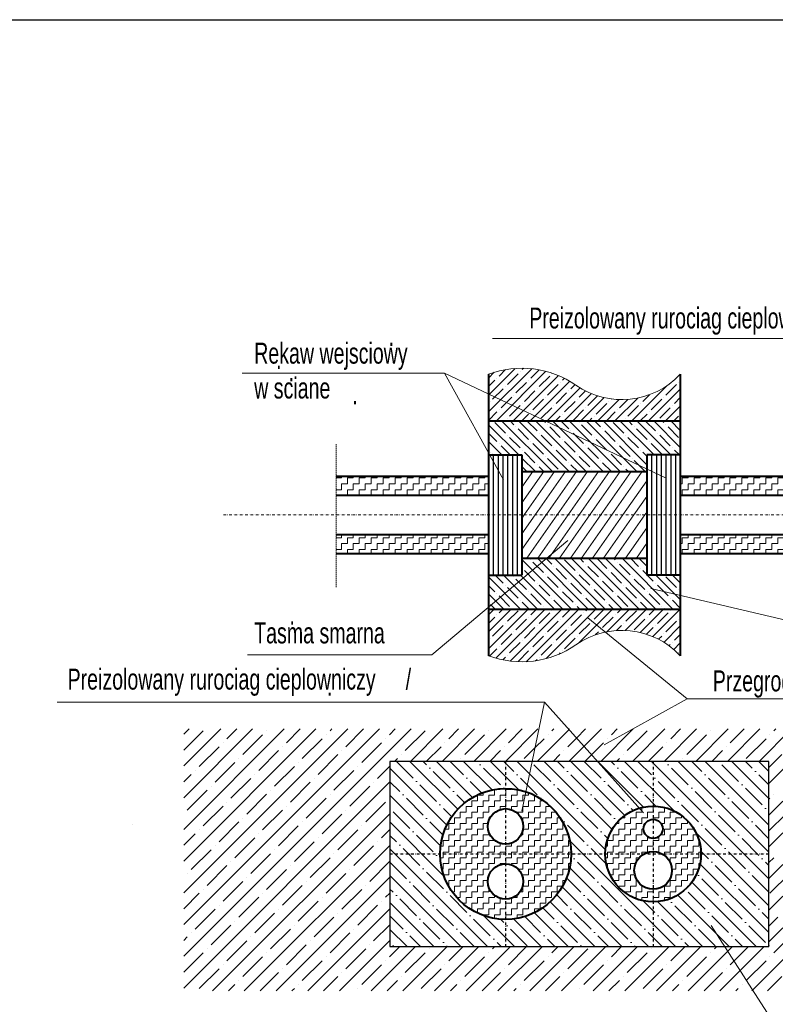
# Model space of a CAD drawing. Header units: millimetres. Extents: x -13172 to 86547, y 20 to 116183.
# Tile 40 of 52: x 6819 to 8083, y 63370 to 65017. Entities that reach past the tile are written whole.
import ezdxf

# ---------------------------------------------------------------- set-up
doc = ezdxf.new("R2010")
doc.units = ezdxf.units.MM
doc.header["$LTSCALE"] = 0.7
doc.linetypes.add('DASHDOT2', pattern=[12.7, 6.35, -3.175, 0, -3.175])
doc.linetypes.add('HIDDEN2', pattern=[4.7625, 3.175, -1.5875])
doc.layers.get('0').update_dxf_attribs({"lineweight": 15})
doc.layers.add('0000_NIEDRUK', color=3, linetype='Continuous', lineweight=25, plot=False)
doc.layers.add('1', color=2, linetype='Continuous')

# ---------------------------------------------------------------- blocks, each defined once
blk = doc.blocks.new('*X2983')
at = {"color": 0}
for p, q in [((93.26, 273.57), (98.81, 279.12)), ((93.26, 270.03), (102.29, 279.07)), ((93.26, 277.1), (94.46, 278.31)), ((94.92, 268.16), (105.28, 278.52)), ((95.46, 277.54), (96.79, 278.87)), ((97.23, 275.77), (99.44, 277.98)), ((99.88, 278.42), (99.88, 278.42)), ((100.32, 278.87), (100.62, 279.17)), ((102.09, 277.1), (103.83, 278.84)), ((106.51, 277.98), (106.51, 277.98)), ((93.26, 275.34), (94.58, 276.66)), ((95.02, 277.1), (95.02, 277.1)), ((98.45, 268.16), (107.92, 277.62)), ((98.99, 274), (101.2, 276.21)), ((101.65, 276.66), (101.65, 276.66)), ((101.99, 268.16), (110.27, 276.44)), ((103.86, 275.33), (106.07, 277.54)), ((105.62, 273.56), (107.83, 275.77)), ((108.28, 276.21), (108.28, 276.21)), ((108.72, 276.66), (109.13, 277.06)), ((130.37, 273.56), (132.58, 275.77)), ((133.02, 276.21), (133.02, 276.21)), ((94.13, 272.68), (96.34, 274.89)), ((96.79, 275.33), (96.79, 275.33)), ((100.76, 272.24), (102.97, 274.45)), ((103.41, 274.89), (103.41, 274.89)), ((105.52, 268.16), (112.42, 275.05)), ((107.39, 271.79), (109.6, 274)), ((109.06, 268.16), (114.77, 273.87)), ((110.04, 274.45), (110.04, 274.45)), ((110.49, 274.89), (111.35, 275.76)), ((112.25, 273.12), (113.56, 274.42)), ((123.2, 268.16), (130.53, 275.48)), ((126.74, 268.16), (133.36, 274.78)), ((93.69, 272.24), (93.69, 272.24)), ((95.9, 270.91), (98.11, 273.12)), ((98.55, 273.56), (98.55, 273.56)), ((100.32, 271.79), (100.32, 271.79)), ((102.53, 270.47), (104.74, 272.68)), ((105.18, 273.12), (105.18, 273.12)), ((109.16, 270.03), (111.37, 272.24)), ((111.81, 272.68), (111.81, 272.68)), ((112.59, 268.16), (117.46, 273.02)), ((114.02, 271.35), (116.07, 273.4)), ((115.79, 269.58), (118, 271.79)), ((116.13, 268.16), (120.59, 272.62)), ((118.44, 272.24), (118.44, 272.24)), ((118.88, 272.68), (118.96, 272.75)), ((119.66, 268.16), (124.45, 272.94)), ((120.65, 270.91), (122.4, 272.66)), ((125.07, 271.79), (125.07, 271.79)), ((125.51, 272.24), (126.91, 273.64)), ((127.28, 270.47), (129.49, 272.68)), ((129.93, 273.12), (129.93, 273.12)), ((132.14, 271.79), (133.36, 273.02)), ((93.26, 268.26), (95.02, 270.03)), ((95.46, 270.47), (95.46, 270.47)), ((97.67, 269.14), (99.88, 271.35)), ((102.09, 270.03), (102.09, 270.03)), ((104.3, 268.7), (106.51, 270.91)), ((106.95, 271.35), (106.95, 271.35)), ((110.93, 268.26), (113.14, 270.47)), ((113.58, 270.91), (113.58, 270.91)), ((117.9, 268.16), (119.77, 270.03)), ((120.21, 270.47), (120.21, 270.47)), ((122.42, 269.14), (124.63, 271.35)), ((126.84, 270.03), (126.84, 270.03)), ((129.05, 268.7), (131.26, 270.91)), ((130.27, 268.16), (133.36, 271.25)), ((131.7, 271.35), (131.7, 271.35)), ((96.68, 268.16), (96.79, 268.26)), ((97.23, 268.7), (97.23, 268.7)), ((100.22, 268.16), (101.65, 269.58)), ((103.86, 268.26), (103.86, 268.26)), ((107.29, 268.16), (108.28, 269.14)), ((108.72, 269.58), (108.72, 269.58)), ((114.36, 268.16), (114.9, 268.7)), ((115.35, 269.14), (115.35, 269.14)), ((121.43, 268.16), (121.53, 268.26)), ((121.98, 268.7), (121.98, 268.7)), ((124.97, 268.16), (126.4, 269.58)), ((128.61, 268.26), (128.61, 268.26)), ((132.04, 268.16), (133.02, 269.14))]:
    blk.add_line(p, q, dxfattribs=at)
blk = doc.blocks.new('*X2984')
at = {"color": 0}
for p, q in [((93.26, 220.53), (101.55, 228.83)), ((93.26, 224.07), (98.01, 228.83)), ((93.26, 227.61), (94.48, 228.83)), ((94.82, 218.57), (105.08, 228.83)), ((95.46, 228.04), (96.24, 228.83)), ((97.23, 226.27), (99.44, 228.48)), ((97.76, 217.97), (108.62, 228.83)), ((101.16, 217.83), (112.15, 228.83)), ((102.09, 227.6), (103.31, 228.83)), ((105.34, 218.48), (115.69, 228.83)), ((106.51, 228.48), (106.51, 228.48)), ((108.72, 227.16), (110.39, 228.83)), ((112.17, 221.78), (119.22, 228.83)), ((113.58, 228.48), (113.92, 228.83)), ((115.35, 226.72), (117.46, 228.83)), ((118.01, 224.08), (122.76, 228.83)), ((120.21, 228.04), (120.99, 228.83)), ((121.83, 224.36), (126.29, 228.83)), ((121.98, 226.27), (124.19, 228.48)), ((124.94, 223.93), (129.83, 228.83)), ((126.84, 227.6), (128.06, 228.83)), ((127.61, 223.07), (133.36, 228.82)), ((131.26, 228.48), (131.26, 228.48)), ((93.26, 225.84), (94.58, 227.16)), ((95.02, 227.6), (95.02, 227.6)), ((98.99, 224.51), (101.2, 226.72)), ((101.65, 227.16), (101.65, 227.16)), ((103.86, 225.83), (106.07, 228.04)), ((108.28, 226.72), (108.28, 226.72)), ((110.49, 225.39), (112.7, 227.6)), ((113.14, 228.04), (113.14, 228.04)), ((117.11, 224.95), (119.32, 227.16)), ((119.77, 227.6), (119.77, 227.6)), ((123.74, 224.51), (125.95, 226.72)), ((126.4, 227.16), (126.4, 227.16)), ((128.61, 225.83), (130.81, 228.04)), ((133.02, 226.72), (133.02, 226.72)), ((94.13, 223.18), (96.34, 225.39)), ((96.79, 225.83), (96.79, 225.83)), ((100.76, 222.74), (102.97, 224.95)), ((103.41, 225.39), (103.41, 225.39)), ((105.62, 224.06), (107.83, 226.27)), ((107.39, 222.3), (109.6, 224.51)), ((110.04, 224.95), (110.04, 224.95)), ((112.25, 223.62), (114.46, 225.83)), ((114.9, 226.27), (114.9, 226.27)), ((116.67, 224.51), (116.67, 224.51)), ((120.04, 224.33), (121.09, 225.39)), ((121.53, 225.83), (121.53, 225.83)), ((126.32, 223.55), (127.72, 224.95)), ((128.16, 225.39), (128.16, 225.39)), ((129.95, 221.87), (133.36, 225.29)), ((130.37, 224.06), (132.58, 226.27)), ((93.69, 222.74), (93.69, 222.74)), ((95.9, 221.41), (98.11, 223.62)), ((98.55, 224.06), (98.55, 224.06)), ((100.32, 222.3), (100.32, 222.3)), ((102.53, 220.97), (104.74, 223.18)), ((105.18, 223.62), (105.18, 223.62)), ((109.16, 220.53), (111.37, 222.74)), ((111.81, 223.18), (111.81, 223.18)), ((115.59, 223.43), (116.23, 224.06)), ((128.82, 222.51), (129.49, 223.18)), ((129.93, 223.62), (129.93, 223.62)), ((132.14, 222.3), (133.36, 223.52)), ((93.49, 219), (95.02, 220.53)), ((95.46, 220.97), (95.46, 220.97)), ((97.67, 219.65), (99.88, 221.85)), ((102.09, 220.53), (102.09, 220.53)), ((104.3, 219.2), (106.51, 221.41)), ((106.95, 221.85), (106.95, 221.85)), ((131.01, 221.16), (131.26, 221.41)), ((131.7, 221.85), (131.7, 221.85)), ((132, 220.38), (133.36, 221.75)), ((96.24, 218.22), (96.79, 218.76)), ((97.23, 219.2), (97.23, 219.2)), ((99.44, 217.88), (101.65, 220.09)), ((103.12, 218.02), (103.41, 218.32)), ((103.86, 218.76), (103.86, 218.76)), ((108.05, 219.42), (108.28, 219.65)), ((108.72, 220.09), (108.72, 220.09)), ((132.92, 219.54), (133.02, 219.65))]:
    blk.add_line(p, q, dxfattribs=at)
blk = doc.blocks.new('*X2985')
at = {"color": 0}
for p, q in [((96.79, 265.61), (94.58, 267.82)), ((106.61, 257.55), (96, 268.16)), ((98.55, 267.37), (97.77, 268.16)), ((110.15, 257.55), (99.54, 268.16)), ((103.41, 266.05), (101.31, 268.16)), ((113.69, 257.55), (103.07, 268.16)), ((105.18, 267.82), (104.84, 268.16)), ((117.22, 257.55), (106.61, 268.16)), ((110.04, 266.49), (108.38, 268.16)), ((120.76, 257.55), (110.14, 268.16)), ((112.25, 267.82), (112.25, 267.82)), ((124.29, 257.55), (113.68, 268.16)), ((116.67, 266.93), (115.45, 268.16)), ((126.36, 259.01), (117.22, 268.16)), ((121.53, 265.61), (119.32, 267.82)), ((127.87, 261.04), (120.75, 268.16)), ((123.3, 267.37), (122.52, 268.16)), ((131.4, 261.04), (124.29, 268.16)), ((128.16, 266.05), (126.05, 268.16)), ((133.36, 262.62), (127.82, 268.16)), ((129.93, 267.82), (129.59, 268.16)), ((133.36, 266.15), (131.36, 268.16)), ((133.36, 267.92), (133.13, 268.16)), ((99.58, 261.04), (93.26, 267.37)), ((95.02, 263.84), (93.26, 265.6)), ((98.99, 266.93), (98.99, 266.93)), ((101.65, 264.28), (99.44, 266.49)), ((103.86, 265.61), (103.86, 265.61)), ((105.62, 267.37), (105.62, 267.37)), ((108.28, 264.72), (106.07, 266.93)), ((110.49, 266.05), (110.49, 266.05)), ((113.14, 263.4), (110.93, 265.61)), ((114.9, 265.17), (112.7, 267.37)), ((117.11, 266.49), (117.11, 266.49)), ((119.77, 263.84), (117.56, 266.05)), ((123.74, 266.93), (123.74, 266.93)), ((126.4, 264.28), (124.19, 266.49)), ((128.61, 265.61), (128.61, 265.61)), ((130.37, 267.37), (130.37, 267.37)), ((133.02, 264.72), (130.81, 266.93)), ((96.05, 261.04), (93.26, 263.83)), ((97.23, 265.17), (97.23, 265.17)), ((99.88, 262.51), (97.67, 264.72)), ((102.09, 263.84), (102.09, 263.84)), ((106.51, 262.96), (104.3, 265.17)), ((108.72, 264.28), (108.72, 264.28)), ((111.37, 261.63), (109.16, 263.84)), ((115.35, 264.72), (115.35, 264.72)), ((118, 262.07), (115.79, 264.28)), ((121.98, 265.17), (121.98, 265.17)), ((124.63, 262.51), (122.42, 264.72)), ((126.84, 263.84), (126.84, 263.84)), ((131.26, 262.96), (129.05, 265.17)), ((93.69, 261.63), (93.69, 261.63)), ((95.46, 263.4), (95.46, 263.4)), ((97.82, 261.04), (95.9, 262.96)), ((100.32, 262.07), (100.32, 262.07)), ((102.97, 259.42), (100.76, 261.63)), ((104.74, 261.19), (102.53, 263.4)), ((106.95, 262.51), (106.95, 262.51)), ((109.6, 259.86), (107.39, 262.07)), ((113.58, 262.96), (113.58, 262.96)), ((116.23, 260.3), (114.02, 262.51)), ((118.44, 261.63), (118.44, 261.63)), ((120.21, 263.4), (120.21, 263.4)), ((122.86, 260.75), (120.65, 262.96)), ((125.07, 262.07), (125.07, 262.07)), ((126.36, 260.78), (125.51, 261.63)), ((129.49, 261.19), (127.28, 263.4)), ((131.7, 262.51), (131.7, 262.51)), ((133.17, 261.04), (132.14, 262.07)), ((94.28, 261.04), (94.13, 261.19)), ((103.08, 257.55), (100.26, 260.37)), ((105.18, 260.75), (105.18, 260.75)), ((107.83, 258.09), (105.62, 260.3)), ((110.04, 259.42), (110.04, 259.42)), ((111.81, 261.19), (111.81, 261.19)), ((114.46, 258.54), (112.25, 260.75)), ((116.67, 259.86), (116.67, 259.86)), ((118.99, 257.55), (117.11, 259.42)), ((121.09, 258.98), (118.88, 261.19)), ((123.3, 260.3), (123.3, 260.3)), ((125.95, 257.65), (123.74, 259.86)), ((101.2, 257.65), (100.26, 258.6)), ((103.41, 258.98), (103.41, 258.98)), ((104.85, 257.55), (103.86, 258.54)), ((108.28, 257.65), (108.28, 257.65)), ((111.92, 257.55), (110.49, 258.98)), ((114.9, 258.09), (114.9, 258.09)), ((115.45, 257.55), (115.35, 257.65)), ((121.53, 258.54), (121.53, 258.54)), ((122.52, 257.55), (121.98, 258.09))]:
    blk.add_line(p, q, dxfattribs=at)
blk = doc.blocks.new('*X2986')
at = {"color": 0}
for p, q in [((110.59, 228.83), (100.26, 239.16)), ((102.09, 239.09), (102.09, 239.09)), ((114.12, 228.83), (103.51, 239.44)), ((106.51, 238.21), (105.28, 239.44)), ((117.66, 228.83), (107.04, 239.44)), ((111.37, 236.88), (109.16, 239.09)), ((121.19, 228.83), (110.58, 239.44)), ((113.14, 238.65), (112.35, 239.44)), ((124.73, 228.83), (114.12, 239.44)), ((118, 237.32), (115.88, 239.44)), ((128.26, 228.83), (117.65, 239.44)), ((119.77, 239.09), (119.42, 239.44)), ((131.8, 228.83), (121.19, 239.44)), ((124.63, 237.76), (122.95, 239.44)), ((126.36, 237.8), (124.72, 239.44)), ((100.32, 237.32), (100.32, 237.32)), ((102.97, 234.67), (100.76, 236.88)), ((104.74, 236.44), (102.53, 238.65)), ((106.95, 237.76), (106.95, 237.76)), ((109.6, 235.11), (107.39, 237.32)), ((113.58, 238.21), (113.58, 238.21)), ((116.23, 235.55), (114.02, 237.76)), ((118.44, 236.88), (118.44, 236.88)), ((120.21, 238.65), (120.21, 238.65)), ((122.86, 236), (120.65, 238.21)), ((125.07, 237.32), (125.07, 237.32)), ((126.36, 236.03), (125.51, 236.88)), ((99.98, 228.83), (93.26, 235.55)), ((96.34, 234.23), (94.63, 235.94)), ((103.51, 228.83), (96.4, 235.94)), ((98.55, 235.55), (98.55, 235.55)), ((101.2, 232.9), (98.99, 235.11)), ((107.05, 228.83), (99.93, 235.94)), ((105.18, 236), (105.18, 236)), ((107.83, 233.35), (105.62, 235.55)), ((110.04, 234.67), (110.04, 234.67)), ((111.81, 236.44), (111.81, 236.44)), ((114.46, 233.79), (112.25, 236)), ((116.67, 235.11), (116.67, 235.11)), ((119.32, 232.46), (117.11, 234.67)), ((121.09, 234.23), (118.88, 236.44)), ((123.3, 235.55), (123.3, 235.55)), ((125.95, 232.9), (123.74, 235.11)), ((127.72, 234.67), (126.45, 235.94)), ((133.36, 230.8), (128.22, 235.94)), ((132.58, 233.35), (130.37, 235.55)), ((133.36, 234.33), (131.75, 235.94)), ((94.58, 232.46), (93.26, 233.78)), ((96.79, 233.79), (96.79, 233.79)), ((99.44, 231.14), (97.23, 233.35)), ((103.41, 234.23), (103.41, 234.23)), ((106.07, 231.58), (103.86, 233.79)), ((108.28, 232.9), (108.28, 232.9)), ((112.7, 232.02), (110.49, 234.23)), ((114.9, 233.35), (114.9, 233.35)), ((117.56, 230.69), (115.35, 232.9)), ((121.53, 233.79), (121.53, 233.79)), ((124.19, 231.14), (121.98, 233.35)), ((128.16, 234.23), (128.16, 234.23)), ((130.81, 231.58), (128.61, 233.79)), ((133.02, 232.9), (133.02, 232.9)), ((96.44, 228.83), (93.26, 232.01)), ((95.02, 232.02), (95.02, 232.02)), ((97.67, 229.37), (95.46, 231.58)), ((99.88, 230.69), (99.88, 230.69)), ((101.65, 232.46), (101.65, 232.46)), ((104.3, 229.81), (102.09, 232.02)), ((106.51, 231.14), (106.51, 231.14)), ((108.82, 228.83), (106.95, 230.69)), ((110.93, 230.25), (108.72, 232.46)), ((113.14, 231.58), (113.14, 231.58)), ((115.79, 228.93), (113.58, 231.14)), ((119.77, 232.02), (119.77, 232.02)), ((122.42, 229.37), (120.21, 231.58)), ((124.63, 230.69), (124.63, 230.69)), ((126.4, 232.46), (126.4, 232.46)), ((129.05, 229.81), (126.84, 232.02)), ((131.26, 231.14), (131.26, 231.14)), ((133.36, 229.03), (131.7, 230.69)), ((94.68, 228.83), (93.69, 229.81)), ((98.11, 228.93), (98.11, 228.93)), ((101.75, 228.83), (100.32, 230.25)), ((104.74, 229.37), (104.74, 229.37)), ((105.28, 228.83), (105.18, 228.93)), ((111.37, 229.81), (111.37, 229.81)), ((112.35, 228.83), (111.81, 229.37)), ((118, 230.25), (118, 230.25)), ((119.42, 228.83), (118.44, 229.81)), ((122.86, 228.93), (122.86, 228.93)), ((126.5, 228.83), (125.07, 230.25)), ((129.49, 229.37), (129.49, 229.37)), ((130.03, 228.83), (129.93, 228.93))]:
    blk.add_line(p, q, dxfattribs=at)
blk = doc.blocks.new('*X2987')
at = {"color": 0}
for p, q in [((100.26, 251.06), (104.8, 257.55)), ((100.26, 254.32), (102.51, 257.55)), ((100.75, 248.49), (107.09, 257.55)), ((103.04, 248.49), (109.38, 257.55)), ((105.33, 248.49), (111.67, 257.55)), ((107.62, 248.49), (113.96, 257.55)), ((109.9, 248.49), (116.24, 257.55)), ((112.19, 248.49), (118.53, 257.55)), ((114.48, 248.49), (120.82, 257.55)), ((116.77, 248.49), (123.11, 257.55)), ((119.06, 248.49), (125.4, 257.55)), ((121.35, 248.49), (126.36, 255.65)), ((123.64, 248.49), (126.36, 252.38)), ((125.93, 248.49), (126.36, 249.11)), ((100.26, 241.25), (105.33, 248.49)), ((100.26, 244.52), (103.04, 248.49)), ((100.26, 247.79), (100.75, 248.49)), ((101.28, 239.44), (107.62, 248.49)), ((103.57, 239.44), (109.9, 248.49)), ((105.85, 239.44), (112.19, 248.49)), ((108.14, 239.44), (114.48, 248.49)), ((110.43, 239.44), (116.77, 248.49)), ((112.72, 239.44), (119.06, 248.49)), ((115.01, 239.44), (121.35, 248.49)), ((117.3, 239.44), (123.64, 248.49)), ((119.59, 239.44), (125.93, 248.49)), ((121.88, 239.44), (126.36, 245.84)), ((124.17, 239.44), (126.36, 242.58))]:
    blk.add_line(p, q, dxfattribs=at)
blk = doc.blocks.new('*X2988')
at = {"color": 0}
for p, q in [((61.39, 243.75), (62.5, 243.75)), ((62.5, 243.75), (62.5, 244.44)), ((63.75, 243.75), (65, 243.75)), ((63.75, 242.5), (63.75, 243.75)), ((65, 243.75), (65, 244.44)), ((66.25, 243.75), (67.5, 243.75)), ((66.25, 242.5), (66.25, 243.75)), ((67.5, 243.75), (67.5, 244.44)), ((68.75, 243.75), (70, 243.75)), ((68.75, 242.5), (68.75, 243.75)), ((70, 243.75), (70, 244.44)), ((71.25, 243.75), (72.5, 243.75)), ((71.25, 242.5), (71.25, 243.75)), ((72.5, 243.75), (72.5, 244.44)), ((73.75, 243.75), (75, 243.75)), ((73.75, 242.5), (73.75, 243.75)), ((75, 243.75), (75, 244.44)), ((76.25, 243.75), (77.5, 243.75)), ((76.25, 242.5), (76.25, 243.75)), ((77.5, 243.75), (77.5, 244.44)), ((78.75, 243.75), (80, 243.75)), ((78.75, 242.5), (78.75, 243.75)), ((80, 243.75), (80, 244.44)), ((81.25, 243.75), (82.5, 243.75)), ((81.25, 242.5), (81.25, 243.75)), ((82.5, 243.75), (82.5, 244.44)), ((83.75, 243.75), (85, 243.75)), ((83.75, 242.5), (83.75, 243.75)), ((85, 243.75), (85, 244.44)), ((86.25, 243.75), (87.5, 243.75)), ((86.25, 242.5), (86.25, 243.75)), ((87.5, 243.75), (87.5, 244.44)), ((88.75, 243.75), (90, 243.75)), ((88.75, 242.5), (88.75, 243.75)), ((90, 243.75), (90, 244.44)), ((91.25, 243.75), (92.5, 243.75)), ((91.25, 242.5), (91.25, 243.75)), ((92.5, 243.75), (92.5, 244.44)), ((61.39, 241.25), (62.5, 241.25)), ((62.5, 242.5), (63.75, 242.5)), ((62.5, 241.25), (62.5, 242.5)), ((63.75, 241.25), (65, 241.25)), ((63.75, 240.44), (63.75, 241.25)), ((65, 242.5), (66.25, 242.5)), ((65, 241.25), (65, 242.5)), ((66.25, 241.25), (67.5, 241.25)), ((66.25, 240.44), (66.25, 241.25)), ((67.5, 242.5), (68.75, 242.5)), ((67.5, 241.25), (67.5, 242.5)), ((68.75, 241.25), (70, 241.25)), ((68.75, 240.44), (68.75, 241.25)), ((70, 242.5), (71.25, 242.5)), ((70, 241.25), (70, 242.5)), ((71.25, 241.25), (72.5, 241.25)), ((71.25, 240.44), (71.25, 241.25)), ((72.5, 242.5), (73.75, 242.5)), ((72.5, 241.25), (72.5, 242.5)), ((73.75, 241.25), (75, 241.25)), ((73.75, 240.44), (73.75, 241.25)), ((75, 242.5), (76.25, 242.5)), ((75, 241.25), (75, 242.5)), ((76.25, 241.25), (77.5, 241.25)), ((76.25, 240.44), (76.25, 241.25)), ((77.5, 242.5), (78.75, 242.5)), ((77.5, 241.25), (77.5, 242.5)), ((78.75, 241.25), (80, 241.25)), ((78.75, 240.44), (78.75, 241.25)), ((80, 242.5), (81.25, 242.5)), ((80, 241.25), (80, 242.5)), ((81.25, 241.25), (82.5, 241.25)), ((81.25, 240.44), (81.25, 241.25)), ((82.5, 242.5), (83.75, 242.5)), ((82.5, 241.25), (82.5, 242.5)), ((83.75, 241.25), (85, 241.25)), ((83.75, 240.44), (83.75, 241.25)), ((85, 242.5), (86.25, 242.5)), ((85, 241.25), (85, 242.5)), ((86.25, 241.25), (87.5, 241.25)), ((86.25, 240.44), (86.25, 241.25)), ((87.5, 242.5), (88.75, 242.5)), ((87.5, 241.25), (87.5, 242.5)), ((88.75, 241.25), (90, 241.25)), ((88.75, 240.44), (88.75, 241.25)), ((90, 242.5), (91.25, 242.5)), ((90, 241.25), (90, 242.5)), ((91.25, 241.25), (92.5, 241.25)), ((91.25, 240.44), (91.25, 241.25)), ((92.5, 242.5), (93.26, 242.5)), ((92.5, 241.25), (92.5, 242.5))]:
    blk.add_line(p, q, dxfattribs=at)
blk = doc.blocks.new('*X2989')
at = {"color": 0}
for p, q in [((61.39, 256.25), (62.5, 256.25)), ((62.5, 256.25), (62.5, 256.55)), ((63.75, 256.25), (65, 256.25)), ((63.75, 255), (63.75, 256.25)), ((65, 256.25), (65, 256.55)), ((66.25, 256.25), (67.5, 256.25)), ((66.25, 255), (66.25, 256.25)), ((67.5, 256.25), (67.5, 256.55)), ((68.75, 256.25), (70, 256.25)), ((68.75, 255), (68.75, 256.25)), ((70, 256.25), (70, 256.55)), ((71.25, 256.25), (72.5, 256.25)), ((71.25, 255), (71.25, 256.25)), ((72.5, 256.25), (72.5, 256.55)), ((73.75, 256.25), (75, 256.25)), ((73.75, 255), (73.75, 256.25)), ((75, 256.25), (75, 256.55)), ((76.25, 256.25), (77.5, 256.25)), ((76.25, 255), (76.25, 256.25)), ((77.5, 256.25), (77.5, 256.55)), ((78.75, 256.25), (80, 256.25)), ((78.75, 255), (78.75, 256.25)), ((80, 256.25), (80, 256.55)), ((81.25, 256.25), (82.5, 256.25)), ((81.25, 255), (81.25, 256.25)), ((82.5, 256.25), (82.5, 256.55)), ((83.75, 256.25), (85, 256.25)), ((83.75, 255), (83.75, 256.25)), ((85, 256.25), (85, 256.55)), ((86.25, 256.25), (87.5, 256.25)), ((86.25, 255), (86.25, 256.25)), ((87.5, 256.25), (87.5, 256.55)), ((88.75, 256.25), (90, 256.25)), ((88.75, 255), (88.75, 256.25)), ((90, 256.25), (90, 256.55)), ((91.25, 256.25), (92.5, 256.25)), ((91.25, 255), (91.25, 256.25)), ((92.5, 256.25), (92.5, 256.55)), ((133.75, 256.25), (135, 256.25)), ((133.75, 255), (133.75, 256.25)), ((135, 256.25), (135, 256.55)), ((136.25, 256.25), (137.5, 256.25)), ((136.25, 255), (136.25, 256.25)), ((137.5, 256.25), (137.5, 256.55)), ((138.75, 256.25), (140, 256.25)), ((138.75, 255), (138.75, 256.25)), ((140, 256.25), (140, 256.55)), ((141.25, 256.25), (142.5, 256.25)), ((141.25, 255), (141.25, 256.25)), ((142.5, 256.25), (142.5, 256.55)), ((143.75, 256.25), (145, 256.25)), ((143.75, 255), (143.75, 256.25)), ((145, 256.25), (145, 256.55)), ((146.25, 256.25), (147.5, 256.25)), ((146.25, 255), (146.25, 256.25)), ((147.5, 256.25), (147.5, 256.55)), ((148.75, 256.25), (150, 256.25)), ((148.75, 255), (148.75, 256.25)), ((150, 256.25), (150, 256.55)), ((151.25, 256.25), (152.5, 256.25)), ((151.25, 255), (151.25, 256.25)), ((152.5, 256.25), (152.5, 256.55)), ((153.75, 256.25), (155, 256.25)), ((153.75, 255), (153.75, 256.25)), ((155, 256.25), (155, 256.55)), ((156.25, 256.25), (157.5, 256.25)), ((156.25, 255), (156.25, 256.25)), ((157.5, 256.25), (157.5, 256.55)), ((158.75, 256.25), (160, 256.25)), ((158.75, 255), (158.75, 256.25)), ((160, 256.25), (160, 256.55)), ((161.25, 256.25), (162.5, 256.25)), ((161.25, 255), (161.25, 256.25)), ((162.5, 256.25), (162.5, 256.55)), ((163.75, 256.25), (165, 256.25)), ((163.75, 255), (163.75, 256.25)), ((165, 256.25), (165, 256.55)), ((61.39, 253.75), (62.5, 253.75)), ((62.5, 255), (63.75, 255)), ((62.5, 253.75), (62.5, 255)), ((63.75, 253.75), (65, 253.75)), ((63.75, 252.55), (63.75, 253.75)), ((65, 255), (66.25, 255)), ((65, 253.75), (65, 255)), ((66.25, 253.75), (67.5, 253.75)), ((66.25, 252.55), (66.25, 253.75)), ((67.5, 255), (68.75, 255)), ((67.5, 253.75), (67.5, 255)), ((68.75, 253.75), (70, 253.75)), ((68.75, 252.55), (68.75, 253.75)), ((70, 255), (71.25, 255)), ((70, 253.75), (70, 255)), ((71.25, 253.75), (72.5, 253.75)), ((71.25, 252.55), (71.25, 253.75)), ((72.5, 255), (73.75, 255)), ((72.5, 253.75), (72.5, 255)), ((73.75, 253.75), (75, 253.75)), ((73.75, 252.55), (73.75, 253.75)), ((75, 255), (76.25, 255)), ((75, 253.75), (75, 255)), ((76.25, 253.75), (77.5, 253.75)), ((76.25, 252.55), (76.25, 253.75)), ((77.5, 255), (78.75, 255)), ((77.5, 253.75), (77.5, 255)), ((78.75, 253.75), (80, 253.75)), ((78.75, 252.55), (78.75, 253.75)), ((80, 255), (81.25, 255)), ((80, 253.75), (80, 255)), ((81.25, 253.75), (82.5, 253.75)), ((81.25, 252.55), (81.25, 253.75)), ((82.5, 255), (83.75, 255)), ((82.5, 253.75), (82.5, 255)), ((83.75, 253.75), (85, 253.75)), ((83.75, 252.55), (83.75, 253.75)), ((85, 255), (86.25, 255)), ((85, 253.75), (85, 255)), ((86.25, 253.75), (87.5, 253.75)), ((86.25, 252.55), (86.25, 253.75)), ((87.5, 255), (88.75, 255)), ((87.5, 253.75), (87.5, 255)), ((88.75, 253.75), (90, 253.75)), ((88.75, 252.55), (88.75, 253.75)), ((90, 255), (91.25, 255)), ((90, 253.75), (90, 255)), ((91.25, 253.75), (92.5, 253.75)), ((91.25, 252.55), (91.25, 253.75)), ((92.5, 255), (93.26, 255)), ((92.5, 253.75), (92.5, 255)), ((133.36, 255), (133.75, 255)), ((133.75, 253.75), (135, 253.75)), ((133.75, 252.55), (133.75, 253.75)), ((135, 255), (136.25, 255)), ((135, 253.75), (135, 255)), ((136.25, 253.75), (137.5, 253.75)), ((136.25, 252.55), (136.25, 253.75)), ((137.5, 255), (138.75, 255)), ((137.5, 253.75), (137.5, 255)), ((138.75, 253.75), (140, 253.75)), ((138.75, 252.55), (138.75, 253.75)), ((140, 255), (141.25, 255)), ((140, 253.75), (140, 255)), ((141.25, 253.75), (142.5, 253.75)), ((141.25, 252.55), (141.25, 253.75)), ((142.5, 255), (143.75, 255)), ((142.5, 253.75), (142.5, 255)), ((143.75, 253.75), (145, 253.75)), ((143.75, 252.55), (143.75, 253.75)), ((145, 255), (146.25, 255)), ((145, 253.75), (145, 255)), ((146.25, 253.75), (147.5, 253.75)), ((146.25, 252.55), (146.25, 253.75)), ((147.5, 255), (148.75, 255)), ((147.5, 253.75), (147.5, 255)), ((148.75, 253.75), (150, 253.75)), ((148.75, 252.55), (148.75, 253.75)), ((150, 255), (151.25, 255)), ((150, 253.75), (150, 255)), ((151.25, 253.75), (152.5, 253.75)), ((151.25, 252.55), (151.25, 253.75)), ((152.5, 255), (153.75, 255)), ((152.5, 253.75), (152.5, 255)), ((153.75, 253.75), (155, 253.75)), ((153.75, 252.55), (153.75, 253.75)), ((155, 255), (156.25, 255)), ((155, 253.75), (155, 255)), ((156.25, 253.75), (157.5, 253.75)), ((156.25, 252.55), (156.25, 253.75)), ((157.5, 255), (158.75, 255)), ((157.5, 253.75), (157.5, 255)), ((158.75, 253.75), (160, 253.75)), ((158.75, 252.55), (158.75, 253.75)), ((160, 255), (161.25, 255)), ((160, 253.75), (160, 255)), ((161.25, 253.75), (162.5, 253.75)), ((161.25, 252.55), (161.25, 253.75)), ((162.5, 255), (163.75, 255)), ((162.5, 253.75), (162.5, 255)), ((163.75, 253.75), (165, 253.75)), ((163.75, 252.55), (163.75, 253.75)), ((165, 255), (165.22, 255)), ((165, 253.75), (165, 255)), ((133.75, 243.75), (135, 243.75)), ((133.75, 242.5), (133.75, 243.75)), ((135, 243.75), (135, 244.44)), ((136.25, 243.75), (137.5, 243.75)), ((136.25, 242.5), (136.25, 243.75)), ((137.5, 243.75), (137.5, 244.44)), ((138.75, 243.75), (140, 243.75)), ((138.75, 242.5), (138.75, 243.75)), ((140, 243.75), (140, 244.44)), ((141.25, 243.75), (142.5, 243.75)), ((141.25, 242.5), (141.25, 243.75)), ((142.5, 243.75), (142.5, 244.44)), ((143.75, 243.75), (145, 243.75)), ((143.75, 242.5), (143.75, 243.75)), ((145, 243.75), (145, 244.44)), ((146.25, 243.75), (147.5, 243.75)), ((146.25, 242.5), (146.25, 243.75)), ((147.5, 243.75), (147.5, 244.44)), ((148.75, 243.75), (150, 243.75)), ((148.75, 242.5), (148.75, 243.75)), ((150, 243.75), (150, 244.44)), ((151.25, 243.75), (152.5, 243.75)), ((151.25, 242.5), (151.25, 243.75)), ((152.5, 243.75), (152.5, 244.44)), ((153.75, 243.75), (155, 243.75)), ((153.75, 242.5), (153.75, 243.75)), ((155, 243.75), (155, 244.44)), ((156.25, 243.75), (157.5, 243.75)), ((156.25, 242.5), (156.25, 243.75)), ((157.5, 243.75), (157.5, 244.44)), ((158.75, 243.75), (160, 243.75)), ((158.75, 242.5), (158.75, 243.75)), ((160, 243.75), (160, 244.44)), ((161.25, 243.75), (162.5, 243.75)), ((161.25, 242.5), (161.25, 243.75)), ((162.5, 243.75), (162.5, 244.44)), ((163.75, 243.75), (165, 243.75)), ((163.75, 242.5), (163.75, 243.75)), ((165, 243.75), (165, 244.44)), ((133.36, 242.5), (133.75, 242.5)), ((133.75, 241.25), (135, 241.25)), ((133.75, 240.44), (133.75, 241.25)), ((135, 242.5), (136.25, 242.5)), ((135, 241.25), (135, 242.5)), ((136.25, 241.25), (137.5, 241.25)), ((136.25, 240.44), (136.25, 241.25)), ((137.5, 242.5), (138.75, 242.5)), ((137.5, 241.25), (137.5, 242.5)), ((138.75, 241.25), (140, 241.25)), ((138.75, 240.44), (138.75, 241.25)), ((140, 242.5), (141.25, 242.5)), ((140, 241.25), (140, 242.5)), ((141.25, 241.25), (142.5, 241.25)), ((141.25, 240.44), (141.25, 241.25)), ((142.5, 242.5), (143.75, 242.5)), ((142.5, 241.25), (142.5, 242.5)), ((143.75, 241.25), (145, 241.25)), ((143.75, 240.44), (143.75, 241.25)), ((145, 242.5), (146.25, 242.5)), ((145, 241.25), (145, 242.5)), ((146.25, 241.25), (147.5, 241.25)), ((146.25, 240.44), (146.25, 241.25)), ((147.5, 242.5), (148.75, 242.5)), ((147.5, 241.25), (147.5, 242.5)), ((148.75, 241.25), (150, 241.25)), ((148.75, 240.44), (148.75, 241.25)), ((150, 242.5), (151.25, 242.5)), ((150, 241.25), (150, 242.5)), ((151.25, 241.25), (152.5, 241.25)), ((151.25, 240.44), (151.25, 241.25)), ((152.5, 242.5), (153.75, 242.5)), ((152.5, 241.25), (152.5, 242.5)), ((153.75, 241.25), (155, 241.25)), ((153.75, 240.44), (153.75, 241.25)), ((155, 242.5), (156.25, 242.5)), ((155, 241.25), (155, 242.5)), ((156.25, 241.25), (157.5, 241.25)), ((156.25, 240.44), (156.25, 241.25)), ((157.5, 242.5), (158.75, 242.5)), ((157.5, 241.25), (157.5, 242.5)), ((158.75, 241.25), (160, 241.25)), ((158.75, 240.44), (158.75, 241.25)), ((160, 242.5), (161.25, 242.5)), ((160, 241.25), (160, 242.5)), ((161.25, 241.25), (162.5, 241.25)), ((161.25, 240.44), (161.25, 241.25)), ((162.5, 242.5), (163.75, 242.5)), ((162.5, 241.25), (162.5, 242.5)), ((163.75, 241.25), (165, 241.25)), ((163.75, 240.44), (163.75, 241.25)), ((165, 242.5), (165.22, 242.5)), ((165, 241.25), (165, 242.5))]:
    blk.add_line(p, q, dxfattribs=at)
blk = doc.blocks.new('*X2992')
at = {"color": 0}
for p, q in [((36.54, 163.82), (74.55, 201.83)), ((36.54, 169.12), (69.24, 201.83)), ((36.54, 174.42), (63.94, 201.83)), ((36.54, 179.73), (58.64, 201.83)), ((36.54, 185.03), (53.33, 201.83)), ((36.54, 190.33), (48.03, 201.83)), ((36.54, 195.64), (42.73, 201.83)), ((36.54, 200.94), (37.42, 201.83)), ((36.54, 198.29), (39.77, 201.53)), ((43.75, 200.2), (45.38, 201.83)), ((46.4, 197.55), (49.72, 200.86)), ((50.38, 201.53), (50.38, 201.53)), ((53.7, 199.54), (55.99, 201.83)), ((60.33, 200.86), (60.33, 200.86)), ((60.99, 201.53), (61.29, 201.83)), ((63.64, 198.87), (66.59, 201.83)), ((70.93, 200.86), (71.9, 201.83)), ((73.58, 198.21), (76.9, 201.53)), ((74.44, 196.41), (79.85, 201.83)), ((79.74, 196.41), (85.15, 201.83)), ((80.88, 200.2), (82.5, 201.83)), ((83.53, 197.55), (86.84, 200.86)), ((85.04, 196.41), (90.46, 201.83)), ((87.5, 201.53), (87.5, 201.53)), ((90.35, 196.41), (95.76, 201.83)), ((90.82, 199.54), (93.11, 201.83)), ((95.65, 196.41), (100.96, 201.72)), ((97.45, 200.86), (97.45, 200.86)), ((98.11, 201.53), (98.41, 201.83)), ((100.96, 201.72), (101.06, 201.83)), ((102.21, 200.32), (103.72, 201.83)), ((103.46, 198.92), (106.37, 201.83)), ((106.26, 196.41), (111.67, 201.83)), ((108.05, 200.86), (109.02, 201.83)), ((110.71, 198.21), (114.02, 201.53)), ((111.56, 196.41), (116.97, 201.83)), ((116.86, 196.41), (122.28, 201.83)), ((118, 200.2), (119.63, 201.83)), ((120.65, 197.55), (123.96, 200.86)), ((122.17, 196.41), (127.58, 201.83)), ((124.63, 201.53), (124.63, 201.53)), ((127.47, 196.41), (132.88, 201.83)), ((127.94, 199.54), (130.23, 201.83)), ((132.77, 196.41), (138.19, 201.83)), ((134.4, 192.74), (143.49, 201.83)), ((134.4, 187.43), (148.79, 201.83)), ((134.4, 182.13), (154.1, 201.83)), ((134.4, 176.83), (159.4, 201.83)), ((134.4, 171.52), (164.7, 201.83)), ((134.4, 166.22), (170.01, 201.83)), ((134.57, 200.86), (134.57, 200.86)), ((135.23, 201.53), (135.54, 201.83)), ((43.09, 199.54), (43.09, 199.54)), ((56.35, 196.89), (59.66, 200.2)), ((66.29, 196.22), (69.61, 199.54)), ((70.27, 200.2), (70.27, 200.2)), ((80.21, 199.54), (80.21, 199.54)), ((95.26, 198.67), (96.79, 200.2)), ((100.76, 198.87), (102.21, 200.32)), ((104.72, 197.52), (106.73, 199.54)), ((107.39, 200.2), (107.39, 200.2)), ((117.34, 199.54), (117.34, 199.54)), ((130.59, 196.89), (133.91, 200.2)), ((39.11, 195.56), (42.43, 198.87)), ((49.06, 194.9), (52.37, 198.21)), ((53.03, 198.87), (53.03, 198.87)), ((62.98, 198.21), (62.98, 198.21)), ((77.09, 196.41), (79.55, 198.87)), ((87.7, 196.41), (89.49, 198.21)), ((90.16, 198.87), (90.16, 198.87)), ((93.47, 196.89), (95.26, 198.67)), ((100.1, 198.21), (100.1, 198.21)), ((100.95, 196.41), (103.46, 198.92)), ((114.21, 196.41), (116.67, 198.87)), ((124.82, 196.41), (126.62, 198.21)), ((127.28, 198.87), (127.28, 198.87)), ((41.76, 192.91), (45.08, 196.22)), ((45.74, 196.89), (45.74, 196.89)), ((55.68, 196.22), (55.68, 196.22)), ((59, 194.23), (62.31, 197.55)), ((71.79, 196.41), (72.26, 196.89)), ((72.92, 197.55), (72.92, 197.55)), ((82.86, 196.89), (82.86, 196.89)), ((98.3, 196.41), (99.44, 197.55)), ((103.61, 196.41), (104.72, 197.52)), ((108.91, 196.41), (109.38, 196.89)), ((110.04, 197.55), (110.04, 197.55)), ((119.99, 196.89), (119.99, 196.89)), ((131.51, 158.02), (170.83, 197.35)), ((134.4, 195.39), (136.56, 197.55)), ((38.45, 194.9), (38.45, 194.9)), ((51.71, 192.24), (55.02, 195.56)), ((61.65, 191.58), (64.97, 194.9)), ((65.63, 195.56), (65.63, 195.56)), ((68.94, 193.57), (70.99, 195.62)), ((36.54, 192.99), (37.79, 194.23)), ((36.54, 158.51), (70.99, 192.97)), ((44.42, 190.26), (47.73, 193.57)), ((48.39, 194.23), (48.39, 194.23)), ((54.36, 189.59), (57.67, 192.91)), ((58.34, 193.57), (58.34, 193.57)), ((68.28, 192.91), (68.28, 192.91)), ((37.12, 188.27), (40.44, 191.58)), ((41.1, 192.24), (41.1, 192.24)), ((51.04, 191.58), (51.04, 191.58)), ((64.3, 188.93), (67.62, 192.24)), ((43.75, 189.59), (43.75, 189.59)), ((47.07, 187.6), (50.38, 190.92)), ((57.01, 186.94), (60.33, 190.26)), ((60.99, 190.92), (60.99, 190.92)), ((66.95, 186.28), (70.27, 189.59)), ((70.93, 190.26), (70.93, 190.26)), ((134.4, 190.09), (134.57, 190.26)), ((135.23, 190.92), (135.23, 190.92)), ((39.77, 185.62), (43.09, 188.93)), ((49.72, 184.95), (53.03, 188.27)), ((53.7, 188.93), (53.7, 188.93)), ((63.64, 188.27), (63.64, 188.27)), ((41.35, 158.02), (70.99, 187.66)), ((42.43, 182.96), (45.74, 186.28)), ((46.4, 186.94), (46.4, 186.94)), ((56.35, 186.28), (56.35, 186.28)), ((59.66, 184.29), (62.98, 187.6)), ((134.4, 184.78), (137.22, 187.6)), ((39.11, 184.95), (39.11, 184.95)), ((52.37, 182.3), (55.68, 185.62)), ((62.31, 181.64), (65.63, 184.95)), ((66.29, 185.62), (66.29, 185.62)), ((69.61, 183.63), (70.99, 185.01)), ((36.54, 182.38), (38.45, 184.29)), ((45.08, 180.31), (48.39, 183.63)), ((49.06, 184.29), (49.06, 184.29)), ((55.02, 179.65), (58.34, 182.96)), ((59, 183.63), (59, 183.63)), ((68.94, 182.96), (68.94, 182.96)), ((37.79, 178.32), (41.1, 181.64)), ((41.76, 182.3), (41.76, 182.3)), ((46.65, 158.02), (70.99, 182.36)), ((51.71, 181.64), (51.71, 181.64)), ((64.97, 178.99), (68.28, 182.3)), ((44.42, 179.65), (44.42, 179.65)), ((47.73, 177.66), (51.04, 180.98)), ((57.67, 177), (60.99, 180.31)), ((61.65, 180.98), (61.65, 180.98)), ((67.62, 176.33), (70.93, 179.65)), ((134.4, 179.48), (135.23, 180.31)), ((40.44, 175.67), (43.75, 178.99)), ((50.38, 175.01), (53.7, 178.32)), ((54.36, 178.99), (54.36, 178.99)), ((64.3, 178.32), (64.3, 178.32)), ((37.12, 177.66), (37.12, 177.66)), ((43.09, 173.02), (46.4, 176.33)), ((47.07, 177), (47.07, 177)), ((51.96, 158.02), (70.99, 177.06)), ((57.01, 176.33), (57.01, 176.33)), ((60.33, 174.35), (63.64, 177.66)), ((134.57, 174.35), (137.89, 177.66)), ((39.77, 175.01), (39.77, 175.01)), ((53.03, 172.36), (56.35, 175.67)), ((62.98, 171.69), (66.29, 175.01)), ((66.95, 175.67), (66.95, 175.67)), ((36.54, 171.77), (39.11, 174.35)), ((45.74, 170.37), (49.06, 173.68)), ((49.72, 174.35), (49.72, 174.35)), ((55.68, 169.71), (59, 173.02)), ((59.66, 173.68), (59.66, 173.68)), ((69.61, 173.02), (69.61, 173.02)), ((70.27, 173.68), (70.99, 174.4)), ((38.45, 168.38), (41.76, 171.69)), ((42.43, 172.36), (42.43, 172.36)), ((52.37, 171.69), (52.37, 171.69)), ((57.26, 158.02), (70.99, 171.75)), ((65.63, 169.04), (68.94, 172.36)), ((45.08, 169.71), (45.08, 169.71)), ((48.39, 167.72), (51.71, 171.03)), ((58.34, 167.05), (61.65, 170.37)), ((62.31, 171.03), (62.31, 171.03)), ((134.4, 168.87), (135.9, 170.37)), ((41.1, 165.73), (44.42, 169.04)), ((51.04, 165.07), (54.36, 168.38)), ((55.02, 169.04), (55.02, 169.04)), ((64.97, 168.38), (64.97, 168.38)), ((68.28, 166.39), (70.99, 169.1)), ((36.54, 166.47), (37.12, 167.05)), ((37.79, 167.72), (37.79, 167.72)), ((43.75, 163.08), (47.07, 166.39)), ((47.73, 167.05), (47.73, 167.05)), ((57.67, 166.39), (57.67, 166.39)), ((60.99, 164.4), (64.3, 167.72)), ((62.56, 158.02), (70.99, 166.45)), ((135.23, 164.4), (138.55, 167.72)), ((40.44, 165.07), (40.44, 165.07)), ((53.7, 162.41), (57.01, 165.73)), ((63.64, 161.75), (66.95, 165.07)), ((67.62, 165.73), (67.62, 165.73)), ((67.87, 158.02), (75.29, 165.44)), ((70.93, 163.74), (72.64, 165.44)), ((73.17, 158.02), (80.59, 165.44)), ((77.56, 165.07), (77.56, 165.07)), ((78.47, 158.02), (85.89, 165.44)), ((80.88, 163.08), (83.24, 165.44)), ((83.78, 158.02), (91.2, 165.44)), ((88.17, 165.07), (88.55, 165.44)), ((89.08, 158.02), (96.5, 165.44)), ((90.82, 162.41), (93.85, 165.44)), ((94.38, 158.02), (101.8, 165.44)), ((98.11, 164.4), (99.15, 165.44)), ((99.69, 158.02), (107.11, 165.44)), ((100.76, 161.75), (104.08, 165.07)), ((104.99, 158.02), (112.41, 165.44)), ((108.05, 163.74), (109.76, 165.44)), ((110.29, 158.02), (117.71, 165.44)), ((114.68, 165.07), (114.68, 165.07)), ((115.6, 158.02), (123.02, 165.44)), ((118, 163.08), (120.37, 165.44)), ((120.9, 158.02), (128.32, 165.44)), ((125.29, 165.07), (125.67, 165.44)), ((126.2, 158.02), (133.62, 165.44)), ((127.94, 162.41), (130.97, 165.44)), ((36.54, 161.17), (39.77, 164.4)), ((46.4, 160.42), (49.72, 163.74)), ((50.38, 164.4), (50.38, 164.4)), ((56.35, 159.76), (59.66, 163.08)), ((60.33, 163.74), (60.33, 163.74)), ((70.27, 163.08), (70.27, 163.08)), ((73.58, 161.09), (76.9, 164.4)), ((83.53, 160.42), (86.84, 163.74)), ((87.5, 164.4), (87.5, 164.4)), ((93.47, 159.76), (96.79, 163.08)), ((97.45, 163.74), (97.45, 163.74)), ((107.39, 163.08), (107.39, 163.08)), ((110.71, 161.09), (114.02, 164.4)), ((120.65, 160.42), (123.96, 163.74)), ((124.63, 164.4), (124.63, 164.4)), ((130.59, 159.76), (133.91, 163.08)), ((134.57, 163.74), (134.57, 163.74)), ((39.11, 158.44), (42.43, 161.75)), ((43.09, 162.41), (43.09, 162.41)), ((53.03, 161.75), (53.03, 161.75)), ((66.29, 159.1), (69.61, 162.41)), ((76.23, 158.44), (79.55, 161.75)), ((80.21, 162.41), (80.21, 162.41)), ((90.16, 161.75), (90.16, 161.75)), ((103.41, 159.1), (106.73, 162.41)), ((113.36, 158.44), (116.67, 161.75)), ((117.34, 162.41), (117.34, 162.41)), ((127.28, 161.75), (127.28, 161.75)), ((45.74, 159.76), (45.74, 159.76)), ((49.3, 158.02), (52.37, 161.09)), ((59.91, 158.02), (62.31, 160.42)), ((62.98, 161.09), (62.98, 161.09)), ((70.52, 158.02), (72.26, 159.76)), ((72.92, 160.42), (72.92, 160.42)), ((82.86, 159.76), (82.86, 159.76)), ((86.43, 158.02), (89.49, 161.09)), ((97.03, 158.02), (99.44, 160.42)), ((100.1, 161.09), (100.1, 161.09)), ((107.64, 158.02), (109.38, 159.76)), ((110.04, 160.42), (110.04, 160.42)), ((119.99, 159.76), (119.99, 159.76)), ((123.55, 158.02), (126.62, 161.09)), ((134.16, 158.02), (136.56, 160.42)), ((44, 158.02), (45.08, 159.1)), ((54.61, 158.02), (55.02, 158.44)), ((55.68, 159.1), (55.68, 159.1)), ((65.63, 158.44), (65.63, 158.44)), ((81.12, 158.02), (82.2, 159.1)), ((91.73, 158.02), (92.14, 158.44)), ((92.81, 159.1), (92.81, 159.1)), ((102.75, 158.44), (102.75, 158.44)), ((118.25, 158.02), (119.32, 159.1)), ((128.85, 158.02), (129.27, 158.44)), ((129.93, 159.1), (129.93, 159.1))]:
    blk.add_line(p, q, dxfattribs=at)

msp = doc.modelspace()

# ---------------------------------------------------------------- hatches: boundary and pattern name
h = msp.add_hatch()
h.set_pattern_fill('ANSI35', color=256, scale=5, angle=90, style=0)
h.set_pattern_definition([(135, (-773.817, 0), (-22.45064, -22.45064), []), (135, (-773.817, 22.45), (-22.45064, -22.45064), [39.6875, -7.9375, 0, -7.9375])])
h.paths.add_polyline_path([(8071.94, 63776.666), (7437.824, 63776.666), (7437.824, 63466.959), (8071.94, 63466.959)])
h.paths.add_polyline_path([(7740.905, 63621.813, -1), (7521.943, 63621.813, -1)], flags=16)
h.paths.add_polyline_path([(7958.224, 63621.813, -1), (7798.224, 63621.813, -1)], flags=16)
h = msp.add_hatch()
h.set_pattern_fill('ZIGZAG', color=256, scale=1.5, style=0)
h.set_pattern_definition([(0, (2345.511, -173.385), (9.525, 9.525), [9.525, -9.525]), (90, (2355.036, -173.385), (-9.525, 9.525), [9.525, -9.525])])
h.paths.add_polyline_path([(7740.905, 63621.813, 1), (7521.943, 63621.813, 1)])
h.paths.add_polyline_path([(7661.064, 63575.673, -1), (7601.784, 63575.673, -1)], flags=16)
h.paths.add_polyline_path([(7661.064, 63667.953, -1), (7601.784, 63667.953, -1)], flags=16)
h = msp.add_hatch()
h.set_pattern_fill('ZIGZAG', color=256, scale=1.5, style=0)
h.set_pattern_definition([(0, (2277.553, -173.385), (9.525, 9.525), [9.525, -9.525]), (90, (2287.078, -173.385), (-9.525, 9.525), [9.525, -9.525])])
h.paths.add_polyline_path([(7958.224, 63621.813, 1), (7798.224, 63621.813, 1)])
h.paths.add_polyline_path([(7894.224, 63663.813, -1), (7862.224, 63663.813, -1)], flags=16)
h.paths.add_polyline_path([(7909.724, 63594.313, -1), (7846.724, 63594.313, -1)], flags=16)

# ---------------------------------------------------------------- linework, layer by layer
for p, q in [((7609.775, 64483.644), (8387.618, 64483.644)), ((7190.589, 64425.93), (7529.35, 64425.93)), ((7529.35, 64425.93), (7627.899, 64247.43)), ((7898.907, 64250.507), (7529.35, 64425.93)), ((7735.686, 64145.869), (7507.793, 63955.058)), ((7874.27, 64065.852), (8188.394, 63991.989)), ((7768.719, 64016.61), (7935.02, 63881.196)), ((7507.793, 63955.058), (7199.828, 63955.058)), ((7935.02, 63881.196), (7796.436, 63804.256)), ((7935.02, 63881.196), (8427.763, 63881.196)), ((7696.317, 63875.896), (6881.183, 63875.896)), ((7696.317, 63875.896), (7658.705, 63693.62)), ((7861.961, 63690.543), (7696.317, 63875.896)), ((8188.394, 63170.64), (7975.215, 63502.218))]:
    msp.add_line(p, q)
at = {"lineweight": 40}
for p, q in [((7602.79, 64345.953), (7923.652, 64345.953)), ((7602.79, 64031.297), (7923.652, 64031.297))]:
    msp.add_line(p, q, dxfattribs=at)
at = {"linetype": 'HIDDEN2'}
msp.add_line((7347.899, 64306.996), (7347.899, 64067.258), dxfattribs=at)
at = {"linetype": 'DASHDOT2'}
for p, q in [((7658.79, 64188.625), (7157.788, 64188.625)), ((8430.435, 64188.625), (7658.79, 64188.625))]:
    msp.add_line(p, q, dxfattribs=at)
msp.add_lwpolyline([(7007.979, 63671.576), (7007.979, 63671.576)])
for centre, radius, start, end in [((7658.682, 64275.778), 158.286, 55.149166, 110.677585), ((7825.855, 64515.854), 134.26, 235.149166, 316.7539), ((7825.855, 63861.397), 134.26, 43.2461, 124.850834), ((7658.682, 64101.473), 158.286, 249.322415, 304.850834)]:
    msp.add_arc(centre, radius, start, end)
at = {"layer": '0000_NIEDRUK'}
msp.add_lwpolyline([(4397.823, 65016.813), (10642.02, 65016.813), (10642.02, 61825.18), (4397.823, 61825.18)], close=True, dxfattribs=at)
at = {"layer": '1', "color": 7, "lineweight": 40}
for p, q in [((7602.79, 64423.868), (7602.79, 63953.383)), ((7923.652, 64423.868), (7923.652, 63953.383)), ((7602.79, 64289.015), (7658.79, 64289.015)), ((7658.79, 64289.015), (7658.79, 64088.235)), ((7867.652, 64289.015), (7867.652, 64088.235)), ((7923.652, 64289.015), (7867.652, 64289.015)), ((7602.79, 64088.235), (7658.79, 64088.235)), ((7923.652, 64088.235), (7867.652, 64088.235))]:
    msp.add_line(p, q, dxfattribs=at)
at = {"layer": '1', "color": 7}
for p, q in [((7610.79, 64289.015), (7610.79, 64088.235)), ((7618.79, 64289.015), (7618.79, 64088.235)), ((7626.79, 64289.015), (7626.79, 64088.235)), ((7634.79, 64289.015), (7634.79, 64088.235)), ((7642.79, 64289.015), (7642.79, 64088.235)), ((7650.79, 64289.015), (7650.79, 64088.235)), ((7875.652, 64289.015), (7875.652, 64088.235)), ((7883.652, 64289.015), (7883.652, 64088.235)), ((7891.652, 64289.015), (7891.652, 64088.235)), ((7899.652, 64289.015), (7899.652, 64088.235)), ((7907.652, 64289.015), (7907.652, 64088.235)), ((7915.652, 64289.015), (7915.652, 64088.235)), ((7437.824, 63776.666), (7437.824, 63466.959)), ((8071.94, 63776.666), (7437.824, 63776.666)), ((8071.94, 63466.959), (8071.94, 63776.666)), ((7437.824, 63466.959), (8071.94, 63466.959))]:
    msp.add_line(p, q, dxfattribs=at)
at = {"layer": '1', "color": 7, "linetype": 'DASHDOT2'}
for p, q in [((7631.424, 63776.666), (7631.424, 63466.959)), ((7878.224, 63776.666), (7878.224, 63466.959)), ((7437.824, 63621.813), (8071.94, 63621.813))]:
    msp.add_line(p, q, dxfattribs=at)
at = {"layer": '1', "color": 7}
msp.add_lwpolyline([(7660.476, 64387.977), (7660.476, 64387.977)], dxfattribs=at)
at = {"layer": '1', "color": 7, "lineweight": 40}
for points in [[(7867.652, 64261.055), (7658.79, 64261.055)], [(7602.79, 64253.055), (7347.899, 64253.055)], [(8178.543, 64253.055), (7923.652, 64253.055)], [(7602.79, 64221.055), (7347.899, 64221.055)], [(8178.543, 64221.055), (7923.652, 64221.055)], [(7347.899, 64156.196), (7602.79, 64156.196)], [(7923.652, 64156.196), (8178.543, 64156.196)], [(7347.899, 64124.196), (7602.79, 64124.196)], [(7658.79, 64116.196), (7867.652, 64116.196)], [(7923.652, 64124.196), (8178.543, 64124.196)]]:
    msp.add_lwpolyline(points, dxfattribs=at)
for centre, radius in [((7631.424, 63621.813), 109.481), ((7878.224, 63621.813), 80), ((7631.424, 63667.953), 29.64), ((7878.224, 63663.813), 16), ((7878.224, 63594.313), 31.5), ((7631.424, 63575.673), 29.64)]:
    msp.add_circle(centre, radius, dxfattribs=at)

# ---------------------------------------------------------------- block references
for name, p, xscale, yscale, zscale in [('*X2983', (6856.747, 62200.694), 8, 8, 8), ('*X2985', (6856.747, 62200.694), 8, 8, 8), ('*X2987', (6856.747, 62200.694), 8, 8, 8), ('*X2989', (6856.747, 62200.694), 8, 8, 8), ('*X2988', (6856.747, 62200.694), 8, 8, 8), ('*X2986', (6856.747, 62200.694), 8, 8, 8), ('*X2984', (6856.747, 62200.694), 8, 8, 8), ('*X2992', (6727.922, 61812.526), 10, 10, 10)]:
    msp.add_blockref(name, p, dxfattribs=dict(xscale=xscale, yscale=yscale, zscale=zscale))

# ---------------------------------------------------------------- texts
at = {"layer": '1', "color": 7, "width": 0.7}
for s, p in [('Preizolowany rurociag cieplowniczy', (7670.985, 64500.516)), ('Rekaw wejsciowy', (7210.933, 64441.723)), ('.', (7435.689, 64471.452)), ('.', (7247.671, 64432.986)), ('w sciane', (7210.933, 64383.389)), ('.', (7268.397, 64412.274)), ('.', (7374.99, 64373.807)), ('.', (7269.878, 64005.418)), ('Tasma smarna', (7210.933, 63973.928)), ('Preizolowany rurociag cieplowniczy', (6898.818, 63896.681)), ('/', (7464.387, 63896.681)), ('Przegroda budowlana', (7977.99, 63893.736)), ('.', (7332.537, 63886.279))]:
    msp.add_text(s, height=35, dxfattribs=at).set_placement(p)

doc.saveas('drawing.dxf')
